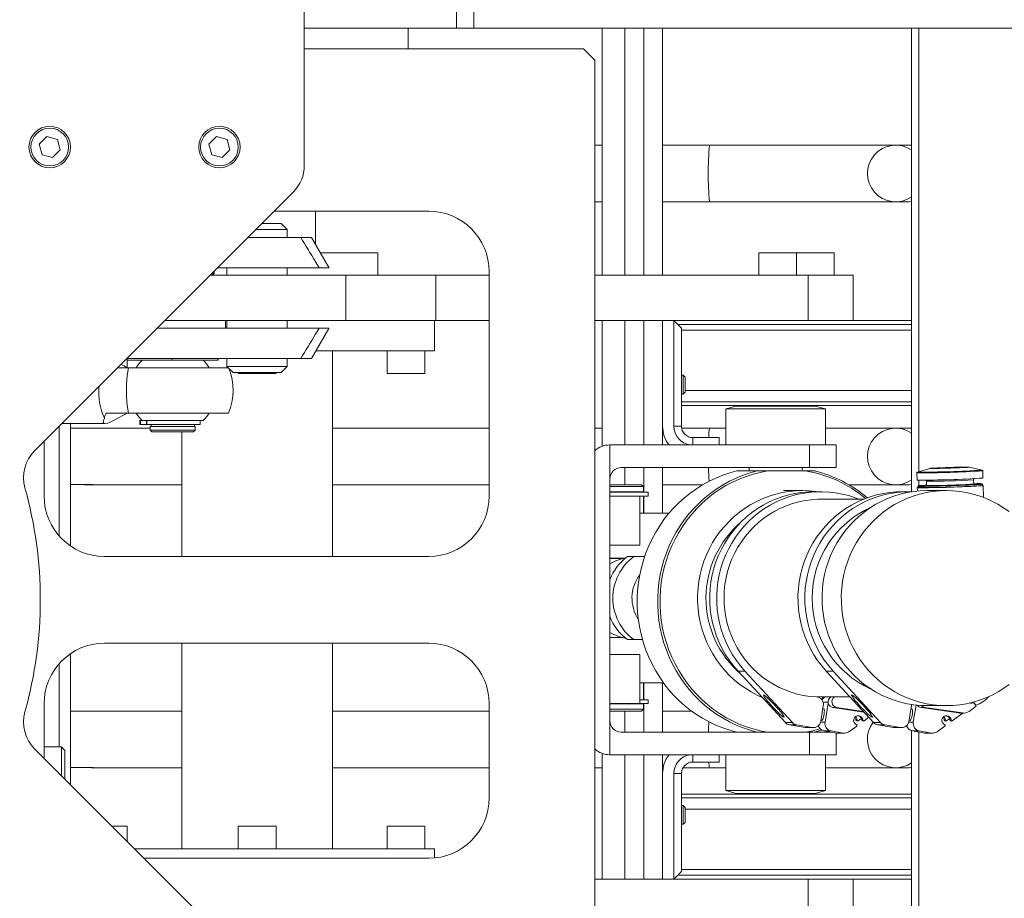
# Model space of a CAD drawing. Header units: millimetres. Extents: x 50 to 2915, y 50 to 2050.
# Tile 16 of 48: x 890 to 1151, y 1497 to 1730. Entities that reach past the tile are written whole.
import ezdxf

# ---------------------------------------------------------------- set-up
doc = ezdxf.new("R2010")
doc.units = ezdxf.units.MM
doc.header["$LTSCALE"] = 10
doc.layers.add('DIM', color=7, linetype='Continuous')
doc.styles.add('SLDTEXTSTYLE1', font='TXT', dxfattribs={"width": 0.605})
doc.dimstyles.new('SLDDIMSTYLE0', dxfattribs={"dimtxt": 25, "dimasz": 25, "dimexe": 0, "dimexo": 0.0625, "dimgap": 6.25, "dimtad": 1, "dimrnd": 1e-09, "dimzin": 12, "dimdsep": 46, "dimtxsty": 'SLDTEXTSTYLE1', "dimsah": 1, "dimcen": 0.09, "dimadec": 0, "dimazin": 3, "dimtfac": 1, "dimtofl": 0, "dimtmove": 0, "dimatfit": 3, "dimfxl": 1, "dimfrac": 2, "dimtolj": 1, "dimtzin": 12, "dimarcsym": 0})

# ---------------------------------------------------------------- blocks, each defined once
blk = doc.blocks.new('_D_1')
at = {"layer": 'DIM'}
for p, q in [((349.69, 1658.92), (349.69, 1977.23)), ((1221.69, 1657.42), (1221.69, 1977.23)), ((1221.69, 1967.23), (349.69, 1967.23))]:
    blk.add_line(p, q, dxfattribs=at)
for points in [[(349.69, 1967.23), (374.69, 1963.38), (374.69, 1971.07)], [(1221.69, 1967.23), (1196.69, 1971.07), (1196.69, 1963.38)]]:
    blk.add_solid(points, dxfattribs=at)
at = {"layer": 'DIM', "insert": (761.3, 1999.45), "char_height": 25, "attachment_point": 1, "style": 'SLDTEXTSTYLE1'}
blk.add_mtext('872', dxfattribs=at)

msp = doc.modelspace()

# ---------------------------------------------------------------- linework, layer by layer
at = {"color": 7, "linetype": 'Continuous', "lineweight": 15}
for p, q in [((1006.018, 1727.421), (1006.018, 1743.421)), ((1010.67, 1727.421), (1010.67, 1743.421)), ((965.695, 1691.063), (965.695, 1731.921)), ((1006.018, 1727.421), (965.695, 1727.421)), ((993.195, 1721.921), (993.195, 1727.421)), ((1010.67, 1727.421), (1006.018, 1727.421)), ((1155.368, 1727.421), (1010.67, 1727.421)), ((1044.695, 1661.921), (1044.695, 1727.421)), ((1050.695, 1661.921), (1050.695, 1727.421)), ((1060.695, 1661.921), (1060.695, 1727.421)), ((1126.7, 1604.562), (1126.7, 1727.421)), ((1128.619, 1727.421), (1128.619, 1609.884)), ((965.695, 1721.921), (1039.695, 1721.921)), ((1039.695, 1721.921), (1042.695, 1718.921)), ((1042.695, 1718.921), (1042.695, 1432.921)), ((895.406, 1696.668), (897.448, 1698.709)), ((897.448, 1698.709), (900.236, 1697.962)), ((900.236, 1697.962), (900.983, 1695.173)), ((940.406, 1696.668), (942.448, 1698.709)), ((942.448, 1698.709), (945.236, 1697.962)), ((945.236, 1697.962), (945.983, 1695.173)), ((896.154, 1693.879), (895.406, 1696.668)), ((900.983, 1695.173), (898.942, 1693.132)), ((941.154, 1693.879), (940.406, 1696.668)), ((945.983, 1695.173), (943.942, 1693.132)), ((1044.695, 1696.421), (1042.695, 1696.421)), ((1073.168, 1696.421), (1060.695, 1696.421)), ((1122.5, 1696.421), (1073.168, 1696.421)), ((1125.946, 1696.421), (1122.5, 1696.421)), ((1125.99, 1696.421), (1125.946, 1696.421)), ((898.942, 1693.132), (896.154, 1693.879)), ((943.942, 1693.132), (941.154, 1693.879)), ((894.167, 1615.392), (962.766, 1683.992)), ((1042.695, 1681.421), (1044.695, 1681.421)), ((1060.695, 1681.421), (1073.168, 1681.421)), ((1073.168, 1681.421), (1122.5, 1681.421)), ((1122.5, 1681.421), (1125.946, 1681.421)), ((1125.946, 1681.421), (1125.99, 1681.421)), ((998.695, 1678.921), (957.695, 1678.921)), ((968.695, 1670.056), (968.695, 1678.921)), ((961.195, 1674.071), (952.845, 1674.071)), ((959.595, 1675.671), (954.445, 1675.671)), ((961.195, 1674.071), (959.595, 1675.671)), ((961.195, 1671.921), (961.195, 1674.071)), ((964.774, 1671.921), (950.695, 1671.921)), ((967.618, 1671.921), (964.774, 1671.921)), ((972.195, 1663.994), (967.618, 1671.921)), ((985.195, 1667.921), (969.928, 1667.921)), ((985.195, 1661.921), (985.195, 1667.921)), ((1086.195, 1667.921), (1086.195, 1661.921)), ((1086.452, 1667.921), (1086.195, 1667.921)), ((1096.195, 1667.921), (1086.452, 1667.921)), ((1096.195, 1667.921), (1096.195, 1661.921)), ((1096.195, 1661.921), (1096.195, 1667.921)), ((1096.452, 1667.921), (1096.195, 1667.921)), ((1106.195, 1667.921), (1096.452, 1667.921)), ((1106.195, 1661.921), (1106.195, 1667.921)), ((969.665, 1663.921), (942.695, 1663.921)), ((945.195, 1663.921), (945.195, 1661.921)), ((961.195, 1661.921), (961.195, 1663.921)), ((969.665, 1663.921), (972.195, 1663.921)), ((940.695, 1661.921), (976.677, 1661.921)), ((941.797, 1662.421), (941.195, 1662.421)), ((941.297, 1661.921), (941.797, 1662.421)), ((941.797, 1662.421), (941.797, 1663.023)), ((976.677, 1649.921), (976.677, 1661.921)), ((976.677, 1661.921), (1000.549, 1661.921)), ((1000.549, 1649.921), (1000.549, 1661.921)), ((1000.549, 1661.921), (1014.695, 1661.921)), ((1014.695, 1603.421), (1014.695, 1662.921)), ((1042.695, 1661.921), (1099.338, 1661.921)), ((1099.338, 1661.921), (1099.338, 1649.921)), ((1099.338, 1661.921), (1111.195, 1661.921)), ((1111.195, 1649.921), (1111.195, 1661.921)), ((926.695, 1647.921), (969.665, 1647.921)), ((928.695, 1649.921), (976.677, 1649.921)), ((944.797, 1647.921), (944.797, 1649.921)), ((945.195, 1649.921), (945.195, 1647.921)), ((961.195, 1647.921), (961.195, 1649.921)), ((967.618, 1639.921), (972.195, 1647.847)), ((972.195, 1647.921), (969.665, 1647.921)), ((972.195, 1647.847), (972.195, 1647.921)), ((1000.549, 1649.921), (976.677, 1649.921)), ((1000.195, 1641.921), (1000.195, 1649.921)), ((1014.695, 1649.921), (1000.549, 1649.921)), ((1099.338, 1649.921), (1042.695, 1649.921)), ((1044.695, 1616.627), (1044.695, 1649.921)), ((1050.695, 1616.971), (1050.695, 1649.921)), ((1060.695, 1649.921), (1060.695, 1621.921)), ((1063.695, 1621.921), (1063.695, 1649.921)), ((1063.695, 1649.921), (1065.695, 1647.921)), ((1065.695, 1647.921), (1065.695, 1621.921)), ((1065.695, 1647.421), (1126.7, 1647.421)), ((1099.338, 1649.921), (1111.195, 1649.921)), ((1111.195, 1649.921), (1126.7, 1649.921)), ((918.695, 1637.452), (918.695, 1639.921)), ((918.695, 1639.921), (964.774, 1639.921)), ((918.748, 1639.921), (918.748, 1639.421)), ((930.7, 1639.421), (930.7, 1639.921)), ((942.748, 1639.921), (942.748, 1639.421)), ((942.845, 1639.921), (942.845, 1639.421)), ((945.195, 1639.921), (945.195, 1637.771)), ((961.195, 1637.771), (961.195, 1639.921)), ((964.774, 1639.921), (967.618, 1639.921)), ((1000.195, 1641.921), (968.773, 1641.921)), ((973.195, 1587.421), (973.195, 1641.921)), ((987.695, 1641.921), (987.695, 1635.921)), ((997.695, 1635.921), (997.695, 1641.921)), ((919.046, 1637.421), (916.195, 1637.421)), ((930.7, 1639.421), (918.748, 1639.421)), ((945.545, 1637.421), (919.046, 1637.421)), ((942.748, 1639.421), (930.7, 1639.421)), ((942.845, 1639.421), (942.748, 1639.421)), ((945.195, 1637.771), (946.795, 1636.171)), ((961.195, 1637.771), (945.195, 1637.771)), ((959.595, 1636.171), (961.195, 1637.771)), ((959.595, 1636.171), (946.795, 1636.171)), ((948.195, 1636.171), (948.195, 1635.921)), ((948.195, 1635.921), (958.195, 1635.921)), ((958.195, 1635.921), (958.195, 1636.171)), ((987.695, 1635.921), (997.695, 1635.921)), ((1066.195, 1635.421), (1065.695, 1635.421)), ((1066.695, 1634.921), (1066.195, 1635.421)), ((1066.195, 1630.421), (1066.195, 1635.421)), ((1066.695, 1630.921), (1066.695, 1634.921)), ((1065.695, 1630.421), (1066.195, 1630.421)), ((1066.195, 1630.421), (1066.695, 1630.921)), ((1126.7, 1627.421), (1065.695, 1627.421)), ((1080.195, 1627.221), (1077.495, 1626.497)), ((1101.195, 1627.221), (1080.195, 1627.221)), ((1103.895, 1626.497), (1101.195, 1627.221)), ((919.046, 1625.421), (945.629, 1625.421)), ((1077.495, 1626.497), (1077.495, 1616.971)), ((1103.895, 1626.497), (1077.495, 1626.497)), ((1103.895, 1616.971), (1103.895, 1626.497)), ((900.695, 1592.838), (900.695, 1621.921)), ((901.445, 1622.671), (912.911, 1622.671)), ((903.695, 1622.671), (903.695, 1590.192)), ((909.667, 1621.399), (903.695, 1621.389)), ((924.797, 1621.421), (918.638, 1621.421)), ((922.119, 1623.421), (922.119, 1622.421)), ((922.258, 1623.421), (922.119, 1623.421)), ((922.119, 1622.421), (922.258, 1622.421)), ((922.258, 1622.421), (922.258, 1623.421)), ((922.258, 1623.421), (922.675, 1623.421)), ((922.258, 1622.421), (923.839, 1622.421)), ((922.675, 1623.421), (938.332, 1623.421)), ((923.839, 1623.421), (923.839, 1622.421)), ((923.839, 1622.421), (923.978, 1622.421)), ((923.978, 1623.421), (923.978, 1622.421)), ((923.978, 1622.421), (938.048, 1622.421)), ((924.797, 1621.821), (924.797, 1620.921)), ((936.797, 1621.821), (924.797, 1621.821)), ((925.047, 1622.421), (925.047, 1621.821)), ((936.547, 1621.821), (936.547, 1622.421)), ((936.797, 1620.921), (936.797, 1621.821)), ((938.048, 1622.421), (938.048, 1623.421)), ((938.332, 1623.421), (938.918, 1623.421)), ((1014.695, 1621.421), (973.195, 1621.421)), ((1044.695, 1621.421), (1042.695, 1621.421)), ((1060.695, 1616.971), (1060.695, 1621.921)), ((1060.71, 1621.421), (1060.695, 1621.421)), ((1065.695, 1621.921), (1063.695, 1621.921)), ((1073.168, 1621.421), (1065.737, 1621.421)), ((1077.495, 1621.421), (1073.168, 1621.421)), ((1122.5, 1621.421), (1103.895, 1621.421)), ((1125.946, 1621.421), (1122.5, 1621.421)), ((1125.99, 1621.421), (1125.946, 1621.421)), ((924.797, 1620.921), (925.297, 1620.421)), ((924.797, 1620.921), (936.797, 1620.921)), ((925.297, 1620.421), (936.297, 1620.421)), ((933.195, 1620.421), (933.195, 1587.421)), ((936.297, 1620.421), (936.797, 1620.921)), ((1075.695, 1618.921), (1068.695, 1618.921)), ((1075.695, 1618.921), (1075.695, 1616.971)), ((896.695, 1617.921), (896.695, 1603.421)), ((1046.695, 1607.971), (1046.695, 1616.971)), ((1046.695, 1616.971), (1099.646, 1616.971)), ((1099.646, 1616.971), (1099.646, 1610.971)), ((1099.646, 1616.971), (1106.695, 1616.971)), ((1106.695, 1610.971), (1106.695, 1616.971)), ((1099.646, 1610.971), (1049.695, 1610.971)), ((1050.695, 1606.421), (1050.695, 1610.971)), ((1060.695, 1598.921), (1060.695, 1610.971)), ((1083.695, 1610.971), (1083.695, 1610.071)), ((1097.695, 1610.071), (1097.695, 1610.971)), ((1106.695, 1610.971), (1099.646, 1610.971)), ((1145.425, 1610.313), (1142.102, 1611.091)), ((1080.368, 1610.071), (1085.798, 1610.071)), ((1088.496, 1610.071), (1098.609, 1610.071)), ((1098.609, 1610.071), (1101.021, 1610.071)), ((1128.101, 1609.569), (1128.161, 1607.648)), ((1128.245, 1609.769), (1128.256, 1609.774)), ((1131.523, 1610.759), (1128.256, 1609.774)), ((1145.653, 1608.197), (1145.592, 1610.118)), ((903.695, 1606.455), (909.669, 1606.442)), ((918.638, 1606.421), (933.195, 1606.421)), ((973.195, 1606.421), (1014.695, 1606.421)), ((1046.695, 1607.971), (1046.695, 1543.871)), ((1055.129, 1606.421), (1046.695, 1606.421)), ((1055.629, 1605.921), (1046.695, 1605.921)), ((1055.629, 1605.921), (1055.129, 1606.421)), ((1055.629, 1604.521), (1055.629, 1605.921)), ((1060.695, 1606.421), (1071.317, 1606.421)), ((1110.073, 1606.421), (1122.5, 1606.421)), ((1122.5, 1606.421), (1125.946, 1606.421)), ((1125.946, 1606.421), (1125.99, 1606.421)), ((1128.224, 1605.649), (1128.252, 1604.746)), ((1128.55, 1606.161), (1128.413, 1606.016)), ((1128.413, 1606.014), (1128.424, 1605.655)), ((1128.619, 1607.621), (1128.619, 1606.178)), ((1130.672, 1607.352), (1130.707, 1606.227)), ((1143.201, 1606.619), (1143.166, 1607.744)), ((1145.503, 1606.552), (1145.357, 1606.689)), ((1145.515, 1606.192), (1145.504, 1606.55)), ((1145.814, 1603.038), (1145.715, 1606.198)), ((1055.629, 1604.521), (1046.695, 1604.521)), ((1056.879, 1604.421), (1046.695, 1604.421)), ((1054.695, 1603.421), (1046.695, 1603.421)), ((1054.529, 1604.421), (1054.529, 1604.521)), ((1056.879, 1603.421), (1054.695, 1603.421)), ((1054.695, 1590.421), (1054.695, 1603.421)), ((1055.629, 1598.921), (1055.629, 1603.421)), ((1056.879, 1603.421), (1056.879, 1604.421)), ((1097.859, 1604.871), (1092.749, 1604.871)), ((1102.635, 1604.571), (1100.793, 1604.571)), ((1126.03, 1604.571), (1124.187, 1604.571)), ((1135.974, 1604.871), (1130.857, 1604.871)), ((1113.978, 1602.571), (1102.635, 1602.571)), ((1054.695, 1598.921), (1062.072, 1598.921)), ((1062.072, 1598.921), (1062.439, 1598.921)), ((1046.695, 1590.421), (1054.695, 1590.421)), ((912.695, 1587.421), (998.695, 1587.421)), ((1053.069, 1587.371), (1051.379, 1587.371)), ((1055.929, 1587.371), (1053.069, 1587.371)), ((1046.695, 1586.921), (1050.412, 1586.921)), ((1050.215, 1586.871), (1046.695, 1586.871)), ((998.695, 1564.421), (912.695, 1564.421)), ((933.195, 1564.421), (933.195, 1509.921)), ((973.195, 1509.921), (973.195, 1564.421)), ((1050.028, 1565.921), (1046.695, 1565.921)), ((1051.379, 1565.371), (1053.069, 1565.371)), ((1053.069, 1565.371), (1055.366, 1565.371)), ((903.695, 1561.649), (903.695, 1526.921)), ((1054.695, 1561.421), (1046.695, 1561.421)), ((1054.695, 1548.421), (1054.695, 1561.421)), ((900.695, 1536.921), (900.695, 1559.004)), ((1080.695, 1557.04), (1082.538, 1557.04)), ((1080.695, 1557.04), (1093.267, 1543.398)), ((1082.538, 1557.04), (1095.109, 1543.398)), ((1104.09, 1557.04), (1105.932, 1557.04)), ((1104.09, 1557.04), (1116.662, 1543.398)), ((1105.932, 1557.04), (1118.504, 1543.398)), ((1054.695, 1553.921), (1060.946, 1553.921)), ((1055.629, 1549.421), (1055.629, 1553.921)), ((1060.695, 1540.871), (1060.695, 1553.921)), ((896.695, 1548.421), (896.695, 1533.921)), ((1014.695, 1523.421), (1014.695, 1548.421)), ((1046.695, 1548.421), (1054.695, 1548.421)), ((1046.695, 1548.321), (1055.629, 1548.321)), ((1054.529, 1548.321), (1054.529, 1548.421)), ((1056.879, 1549.421), (1054.695, 1549.421)), ((1056.879, 1548.421), (1054.695, 1548.421)), ((1055.629, 1546.921), (1055.629, 1548.321)), ((1056.879, 1548.421), (1056.879, 1549.421)), ((1101.716, 1550.171), (1110.421, 1550.171)), ((1104.617, 1548.524), (1103.774, 1543.501)), ((1142.403, 1548.573), (1142.365, 1548.628)), ((1142.936, 1548.713), (1142.676, 1548.525)), ((1143.049, 1548.75), (1142.849, 1548.75)), ((1143.719, 1548.014), (1143.154, 1548.831)), ((1143.859, 1547.726), (1143.208, 1548.665)), ((909.667, 1546.399), (903.695, 1546.389)), ((933.195, 1546.421), (918.638, 1546.421)), ((1014.695, 1546.421), (973.195, 1546.421)), ((1046.695, 1546.921), (1055.629, 1546.921)), ((1046.695, 1546.421), (1055.129, 1546.421)), ((1050.695, 1540.871), (1050.695, 1546.421)), ((1055.129, 1546.421), (1055.629, 1546.921)), ((1068.426, 1546.421), (1060.695, 1546.421)), ((1102.616, 1543.704), (1103.314, 1547.862)), ((1103.52, 1546.937), (1103.169, 1546.998)), ((1105.831, 1547.405), (1106.854, 1547.405)), ((1105.831, 1547.405), (1114.094, 1546.185)), ((1106.854, 1547.405), (1113.932, 1546.36)), ((1126.011, 1543.704), (1126.709, 1547.862)), ((1126.915, 1546.937), (1126.564, 1546.998)), ((1126.709, 1547.862), (1126.737, 1548.183)), ((1127.928, 1548.028), (1127.169, 1543.501)), ((1129.225, 1547.405), (1130.249, 1547.405)), ((1129.225, 1547.405), (1139.191, 1545.934)), ((1130.249, 1547.405), (1140.214, 1545.934)), ((1130.857, 1547.871), (1135.974, 1547.871)), ((1137.521, 1543.886), (1140.319, 1545.908)), ((1139.191, 1545.934), (1140.214, 1545.934)), ((1139.541, 1545.908), (1140.564, 1545.908)), ((1141.977, 1546.367), (1143.859, 1547.726)), ((1143.719, 1548.014), (1143.659, 1548.014)), ((1046.695, 1534.871), (1046.695, 1543.871)), ((1093.267, 1543.398), (1095.109, 1543.398)), ((1102.673, 1544.039), (1103.003, 1543.982)), ((1111.975, 1544.04), (1112.264, 1544.04)), ((1112.17, 1543.849), (1112.457, 1543.849)), ((1113.528, 1544.04), (1113.817, 1544.04)), ((1113.726, 1543.849), (1114.013, 1543.849)), ((1114.126, 1543.886), (1115.378, 1544.791)), ((1116.662, 1543.398), (1118.504, 1543.398)), ((1126.067, 1544.039), (1126.397, 1543.982)), ((1135.37, 1544.04), (1135.659, 1544.04)), ((1135.565, 1543.849), (1135.852, 1543.849)), ((1136.923, 1544.04), (1137.212, 1544.04)), ((1137.12, 1543.849), (1137.407, 1543.849)), ((1049.695, 1540.871), (1099.646, 1540.871)), ((1094.361, 1542.798), (1096.204, 1542.798)), ((1094.361, 1542.798), (1098.514, 1542.071)), ((1096.204, 1542.798), (1100.356, 1542.071)), ((1098.514, 1542.071), (1100.356, 1542.071)), ((1098.514, 1542.071), (1098.845, 1542.042)), ((1098.845, 1542.042), (1100.687, 1542.042)), ((1099.646, 1540.871), (1099.646, 1534.871)), ((1099.646, 1540.871), (1105.368, 1540.871)), ((1103.531, 1541.192), (1105.373, 1541.192)), ((1103.531, 1541.192), (1106.777, 1540.624)), ((1105.373, 1541.192), (1108.619, 1540.624)), ((1106.695, 1534.871), (1106.695, 1540.638)), ((1106.777, 1540.624), (1108.619, 1540.624)), ((1107.108, 1540.595), (1108.95, 1540.595)), ((1110.08, 1540.962), (1112.177, 1542.478)), ((1117.756, 1542.798), (1119.599, 1542.798)), ((1117.756, 1542.798), (1121.909, 1542.071)), ((1119.599, 1542.798), (1123.751, 1542.071)), ((1121.909, 1542.071), (1123.751, 1542.071)), ((1121.909, 1542.071), (1122.239, 1542.042)), ((1122.239, 1542.042), (1124.082, 1542.042)), ((1126.7, 1424.421), (1126.7, 1541.246)), ((1126.925, 1541.192), (1128.768, 1541.192)), ((1126.925, 1541.192), (1130.172, 1540.624)), ((1128.619, 1540.896), (1128.619, 1424.421)), ((1128.768, 1541.192), (1132.014, 1540.624)), ((1130.172, 1540.624), (1132.014, 1540.624)), ((1130.502, 1540.595), (1132.345, 1540.595)), ((1133.475, 1540.962), (1135.572, 1542.478)), ((962.766, 1467.849), (894.167, 1536.449)), ((901.275, 1536.921), (896.695, 1536.921)), ((902.195, 1536.001), (901.275, 1536.921)), ((901.275, 1529.341), (901.275, 1536.921)), ((902.195, 1528.421), (902.195, 1536.001)), ((1044.695, 1501.921), (1044.695, 1535.214)), ((1099.646, 1534.871), (1046.695, 1534.871)), ((1050.695, 1501.921), (1050.695, 1534.871)), ((1060.695, 1529.921), (1060.695, 1534.871)), ((1068.695, 1532.921), (1075.695, 1532.921)), ((1075.695, 1534.871), (1075.695, 1532.921)), ((1077.495, 1534.871), (1077.495, 1525.344)), ((1106.695, 1534.871), (1099.646, 1534.871)), ((1103.895, 1525.344), (1103.895, 1534.871)), ((903.695, 1531.455), (909.669, 1531.442)), ((918.638, 1531.421), (933.195, 1531.421)), ((973.195, 1531.421), (1014.695, 1531.421)), ((1042.695, 1531.421), (1044.695, 1531.421)), ((1060.695, 1531.421), (1060.837, 1531.421)), ((1060.695, 1529.921), (1060.695, 1501.921)), ((1063.695, 1501.921), (1063.695, 1529.921)), ((1063.695, 1529.921), (1065.695, 1529.921)), ((1065.695, 1529.921), (1065.695, 1503.921)), ((1066.097, 1531.421), (1073.168, 1531.421)), ((1073.168, 1531.421), (1077.495, 1531.421)), ((1103.895, 1531.421), (1122.5, 1531.421)), ((1122.5, 1531.421), (1125.946, 1531.421)), ((1125.946, 1531.421), (1125.99, 1531.421)), ((1077.495, 1525.344), (1080.195, 1524.621)), ((1103.895, 1525.344), (1077.495, 1525.344)), ((1101.195, 1524.621), (1103.895, 1525.344)), ((1065.695, 1524.421), (1126.7, 1524.421)), ((1101.195, 1524.621), (1080.195, 1524.621)), ((1066.195, 1521.421), (1065.695, 1521.421)), ((1066.695, 1520.921), (1066.195, 1521.421)), ((1066.195, 1516.421), (1066.195, 1521.421)), ((1066.695, 1516.921), (1066.695, 1520.921)), ((1066.195, 1516.421), (1066.695, 1516.921)), ((918.695, 1515.921), (914.695, 1515.921)), ((918.695, 1511.921), (918.695, 1515.921)), ((948.195, 1515.921), (948.195, 1509.921)), ((948.452, 1515.921), (948.195, 1515.921)), ((958.195, 1515.921), (948.452, 1515.921)), ((958.195, 1509.921), (958.195, 1515.921)), ((987.695, 1515.921), (987.695, 1509.921)), ((987.952, 1515.921), (987.695, 1515.921)), ((997.695, 1515.921), (987.952, 1515.921)), ((997.695, 1509.921), (997.695, 1515.921)), ((1065.695, 1516.421), (1066.195, 1516.421)), ((920.695, 1509.921), (1000.195, 1509.921)), ((1000.195, 1507.491), (1000.195, 1509.921)), ((923.195, 1507.421), (998.695, 1507.421)), ((1063.695, 1501.921), (1065.695, 1503.921)), ((1126.7, 1504.421), (1065.695, 1504.421)), ((1099.338, 1501.921), (1042.695, 1501.921)), ((1099.338, 1501.921), (1099.338, 1489.921)), ((1111.195, 1501.921), (1099.338, 1501.921)), ((1126.7, 1501.921), (1111.195, 1501.921)), ((1111.195, 1489.921), (1111.195, 1501.921))]:
    msp.add_line(p, q, dxfattribs=at)
at = {"color": 8, "linetype": 'Continuous', "lineweight": 15}
for p, q in [((1055.695, 1727.421), (1055.695, 1661.921)), ((1055.695, 1649.921), (1055.695, 1616.971)), ((1126.7, 1648.921), (1064.695, 1648.921)), ((1126.7, 1631.421), (1066.695, 1631.421)), ((1065.695, 1628.421), (1126.7, 1628.421)), ((1068.695, 1618.921), (1068.695, 1616.971)), ((1055.695, 1610.971), (1055.695, 1604.421)), ((1145.436, 1610.309), (1145.436, 1610.303)), ((1055.695, 1603.421), (1055.695, 1598.921)), ((1062.072, 1598.921), (1062.072, 1598.477)), ((1055.695, 1553.921), (1055.695, 1549.421)), ((1055.695, 1548.421), (1055.695, 1540.871)), ((1103.252, 1548.8), (1104.575, 1548.8)), ((1142.45, 1548.525), (1142.676, 1548.525)), ((1142.706, 1548.713), (1142.936, 1548.713)), ((1102.572, 1543.501), (1103.774, 1543.501)), ((1125.967, 1543.501), (1127.169, 1543.501)), ((1055.695, 1534.871), (1055.695, 1501.921)), ((1068.695, 1534.871), (1068.695, 1532.921)), ((1126.7, 1523.421), (1065.695, 1523.421)), ((1066.695, 1520.421), (1126.7, 1520.421)), ((1064.695, 1502.921), (1126.7, 1502.921))]:
    msp.add_line(p, q, dxfattribs=at)
at = {"color": 8, "linetype": 'Continuous', "lineweight": 15, "flags": 128}
for points in [[(1126.7, 1696.383), (1126.117, 1696.419), (1125.946, 1696.421)], [(1125.946, 1681.421), (1126.117, 1681.422), (1126.7, 1681.459)], [(1126.7, 1621.383), (1126.117, 1621.419), (1125.946, 1621.421)], [(1128.251, 1609.761), (1128.247, 1609.763), (1128.245, 1609.769)], [(1125.946, 1606.421), (1126.117, 1606.422), (1126.7, 1606.459)], [(1125.946, 1531.421), (1126.117, 1531.422), (1126.7, 1531.459)]]:
    msp.add_lwpolyline(points, dxfattribs=at)
at = {"color": 7, "linetype": 'Continuous', "lineweight": 15, "flags": 128}
for points in [[(1126.7, 1696.387), (1126.615, 1696.394), (1125.99, 1696.421)], [(1125.99, 1681.421), (1126.616, 1681.447), (1126.7, 1681.454)], [(1126.7, 1621.387), (1126.615, 1621.394), (1125.99, 1621.421)], [(1135.727, 1610.963), (1136.511, 1610.989), (1137.303, 1611.014), (1138.084, 1611.036), (1138.836, 1611.056), (1139.543, 1611.073), (1140.189, 1611.087), (1140.76, 1611.097), (1141.242, 1611.102), (1141.626, 1611.104), (1141.902, 1611.102), (1142.064, 1611.096), (1142.109, 1611.085), (1142.036, 1611.071), (1141.846, 1611.054), (1141.544, 1611.034), (1141.136, 1611.011), (1140.631, 1610.986), (1140.041, 1610.96), (1139.379, 1610.933), (1138.66, 1610.905), (1137.899, 1610.878), (1137.114, 1610.852), (1136.323, 1610.827), (1135.542, 1610.805), (1134.79, 1610.785), (1134.083, 1610.768), (1133.436, 1610.754), (1132.866, 1610.745), (1132.383, 1610.739), (1132, 1610.737), (1131.724, 1610.739), (1131.561, 1610.746), (1131.516, 1610.756), (1131.59, 1610.77), (1131.779, 1610.787), (1132.082, 1610.807), (1132.49, 1610.83), (1132.995, 1610.855), (1133.584, 1610.881), (1134.247, 1610.909), (1134.966, 1610.936), (1135.727, 1610.963)], [(1080.368, 1540.871), (1078.484, 1541.382), (1076.631, 1542.004), (1074.815, 1542.737), (1073.042, 1543.576), (1071.317, 1544.52), (1069.648, 1545.566), (1068.038, 1546.709), (1066.494, 1547.947), (1065.021, 1549.274), (1063.622, 1550.688), (1062.303, 1552.183), (1061.069, 1553.754), (1059.922, 1555.396), (1058.867, 1557.104), (1057.908, 1558.872), (1057.047, 1560.694), (1056.288, 1562.565), (1055.632, 1564.478), (1055.083, 1566.427), (1054.641, 1568.406), (1054.308, 1570.408), (1054.086, 1572.426), (1053.974, 1574.455), (1053.974, 1576.486), (1054.086, 1578.515), (1054.308, 1580.533), (1054.641, 1582.535), (1055.083, 1584.514), (1055.632, 1586.463), (1056.288, 1588.376), (1057.047, 1590.247), (1057.908, 1592.069), (1058.867, 1593.837), (1059.922, 1595.545), (1061.069, 1597.187), (1062.303, 1598.758), (1063.622, 1600.253), (1065.021, 1601.667), (1066.494, 1602.994), (1068.038, 1604.232), (1069.648, 1605.375), (1071.317, 1606.421), (1073.042, 1607.365), (1074.815, 1608.204), (1076.631, 1608.937), (1078.484, 1609.559), (1080.368, 1610.071)], [(1085.798, 1540.871), (1083.913, 1541.382), (1082.06, 1542.004), (1080.244, 1542.737), (1078.471, 1543.576), (1076.747, 1544.52), (1075.077, 1545.566), (1073.468, 1546.709), (1071.924, 1547.947), (1070.45, 1549.274), (1069.051, 1550.688), (1067.733, 1552.183), (1066.498, 1553.754), (1065.352, 1555.396), (1064.297, 1557.104), (1063.338, 1558.872), (1062.477, 1560.694), (1061.717, 1562.565), (1061.062, 1564.478), (1060.512, 1566.427), (1060.07, 1568.406), (1059.738, 1570.408), (1059.515, 1572.426), (1059.404, 1574.455), (1059.404, 1576.486), (1059.515, 1578.515), (1059.738, 1580.533), (1060.07, 1582.535), (1060.512, 1584.514), (1061.062, 1586.463), (1061.717, 1588.376), (1062.477, 1590.247), (1063.338, 1592.069), (1064.297, 1593.837), (1065.352, 1595.545), (1066.498, 1597.187), (1067.733, 1598.758), (1069.051, 1600.253), (1070.45, 1601.667), (1071.924, 1602.994), (1073.468, 1604.232), (1075.077, 1605.375), (1076.747, 1606.421), (1078.471, 1607.365), (1080.244, 1608.204), (1082.06, 1608.937), (1083.913, 1609.559), (1085.798, 1610.071)], [(1088.496, 1540.871), (1086.585, 1541.234), (1084.697, 1541.713), (1082.838, 1542.304), (1081.016, 1543.007), (1079.235, 1543.819), (1077.503, 1544.738), (1075.825, 1545.759), (1074.206, 1546.88), (1072.652, 1548.097), (1071.168, 1549.406), (1069.759, 1550.802), (1068.43, 1552.281), (1067.185, 1553.838), (1066.029, 1555.468), (1064.965, 1557.164), (1063.998, 1558.922), (1063.129, 1560.736), (1062.362, 1562.599), (1061.7, 1564.505), (1061.145, 1566.448), (1060.699, 1568.422), (1060.363, 1570.419), (1060.138, 1572.433), (1060.026, 1574.457), (1060.026, 1576.484), (1060.138, 1578.508), (1060.363, 1580.522), (1060.699, 1582.519), (1061.145, 1584.493), (1061.7, 1586.436), (1062.362, 1588.342), (1063.129, 1590.205), (1063.998, 1592.019), (1064.965, 1593.777), (1066.029, 1595.473), (1067.185, 1597.103), (1068.43, 1598.66), (1069.759, 1600.139), (1071.168, 1601.535), (1072.652, 1602.844), (1074.206, 1604.061), (1075.825, 1605.182), (1077.503, 1606.203), (1079.235, 1607.122), (1081.016, 1607.934), (1082.838, 1608.637), (1084.697, 1609.228), (1086.585, 1609.707), (1088.496, 1610.071)], [(1145.425, 1610.313), (1145.434, 1610.31), (1145.436, 1610.309)], [(1125.99, 1606.421), (1126.616, 1606.447), (1126.7, 1606.454)], [(1145.515, 1606.219), (1145.619, 1606.214), (1145.711, 1606.202), (1145.684, 1606.186), (1145.54, 1606.167), (1145.279, 1606.144), (1144.907, 1606.118), (1144.426, 1606.09), (1143.846, 1606.059), (1143.172, 1606.027), (1142.414, 1605.993), (1141.582, 1605.959), (1140.689, 1605.923), (1139.745, 1605.888), (1138.763, 1605.853), (1137.757, 1605.82), (1136.741, 1605.787), (1135.727, 1605.757), (1134.731, 1605.728), (1133.764, 1605.703), (1132.841, 1605.68), (1131.974, 1605.661), (1131.174, 1605.645), (1130.453, 1605.633), (1129.82, 1605.625), (1129.284, 1605.621), (1128.851, 1605.621), (1128.528, 1605.625), (1128.32, 1605.633), (1128.228, 1605.645), (1128.255, 1605.661), (1128.399, 1605.681), (1128.423, 1605.683)], [(1145.503, 1606.552), (1145.504, 1606.55), (1145.443, 1606.533), (1145.263, 1606.513), (1144.967, 1606.489), (1144.557, 1606.463), (1144.042, 1606.434), (1143.427, 1606.402), (1142.721, 1606.369), (1141.934, 1606.335), (1141.077, 1606.301), (1140.163, 1606.265), (1139.203, 1606.231), (1138.212, 1606.196), (1137.204, 1606.163), (1136.191, 1606.132), (1135.19, 1606.103), (1134.214, 1606.076), (1133.276, 1606.053), (1132.39, 1606.032), (1131.567, 1606.015), (1130.821, 1606.002), (1130.161, 1605.992), (1129.596, 1605.987), (1129.134, 1605.986), (1128.783, 1605.989), (1128.546, 1605.996), (1128.427, 1606.007), (1128.413, 1606.016)], [(1143.198, 1606.702), (1143.326, 1606.704), (1143.929, 1606.711), (1144.435, 1606.715), (1144.835, 1606.714), (1145.125, 1606.709), (1145.3, 1606.7), (1145.358, 1606.687), (1145.298, 1606.67), (1145.121, 1606.65), (1144.83, 1606.627), (1144.427, 1606.601), (1143.92, 1606.572), (1143.315, 1606.542), (1142.621, 1606.509), (1141.847, 1606.476), (1141.005, 1606.442), (1140.105, 1606.407), (1139.162, 1606.373), (1138.187, 1606.339), (1137.195, 1606.307), (1136.2, 1606.276), (1135.215, 1606.247), (1134.255, 1606.221), (1133.332, 1606.198), (1132.461, 1606.177), (1131.652, 1606.161), (1130.918, 1606.148), (1130.269, 1606.138), (1129.713, 1606.133), (1129.259, 1606.132), (1128.914, 1606.135), (1128.681, 1606.142), (1128.564, 1606.153), (1128.565, 1606.168), (1128.683, 1606.186), (1128.918, 1606.208), (1129.266, 1606.232), (1129.721, 1606.26), (1130.278, 1606.289), (1130.704, 1606.31)], [(1101.896, 1604.571), (1101.32, 1604.65), (1099.542, 1604.819), (1097.757, 1604.87), (1095.972, 1604.805), (1094.195, 1604.624), (1092.433, 1604.326), (1090.693, 1603.914), (1088.982, 1603.389), (1087.308, 1602.753), (1085.677, 1602.01), (1084.096, 1601.161), (1082.572, 1600.21), (1081.11, 1599.162), (1079.717, 1598.02), (1078.398, 1596.79), (1077.159, 1595.476), (1076.005, 1594.083), (1074.94, 1592.618), (1073.969, 1591.086), (1073.097, 1589.495), (1072.325, 1587.849), (1071.659, 1586.156), (1071.099, 1584.423), (1070.65, 1582.657), (1070.312, 1580.866), (1070.087, 1579.055), (1069.976, 1577.234), (1069.979, 1575.41), (1070.096, 1573.589), (1070.327, 1571.78), (1070.671, 1569.989), (1071.126, 1568.225), (1071.691, 1566.494), (1072.364, 1564.803), (1073.14, 1563.16), (1074.019, 1561.571), (1074.994, 1560.043), (1076.064, 1558.582), (1077.223, 1557.194), (1078.466, 1555.884), (1079.789, 1554.658), (1081.186, 1553.521), (1082.651, 1552.478), (1084.179, 1551.533), (1085.763, 1550.689), (1087.122, 1550.066)], [(1100.793, 1604.571), (1099.35, 1604.532), (1097.563, 1604.377), (1095.791, 1604.104), (1094.039, 1603.713), (1092.316, 1603.208), (1090.628, 1602.589), (1088.983, 1601.859), (1087.389, 1601.022), (1085.85, 1600.081), (1084.375, 1599.04), (1082.969, 1597.904), (1081.639, 1596.676), (1080.389, 1595.363), (1079.225, 1593.97), (1078.152, 1592.502), (1077.175, 1590.967), (1076.297, 1589.369), (1075.523, 1587.717), (1074.855, 1586.017), (1074.297, 1584.277), (1073.85, 1582.503), (1073.517, 1580.703), (1073.3, 1578.885), (1073.198, 1577.056), (1073.213, 1575.224), (1073.344, 1573.398), (1073.59, 1571.583), (1073.952, 1569.789), (1074.427, 1568.023), (1075.013, 1566.292), (1075.708, 1564.603), (1076.508, 1562.964), (1077.411, 1561.382), (1078.413, 1559.863), (1079.509, 1558.414), (1080.695, 1557.04)], [(1112.845, 1602.571), (1111.775, 1602.98), (1110.065, 1603.53), (1108.323, 1603.965), (1106.558, 1604.284), (1104.776, 1604.486), (1102.985, 1604.568), (1101.192, 1604.532), (1099.406, 1604.377), (1097.633, 1604.104), (1095.881, 1603.713), (1094.158, 1603.208), (1092.47, 1602.589), (1090.826, 1601.859), (1089.231, 1601.022), (1087.693, 1600.081), (1086.218, 1599.04), (1084.812, 1597.904), (1083.481, 1596.676), (1082.231, 1595.363), (1081.067, 1593.97), (1079.994, 1592.502), (1079.017, 1590.967), (1078.139, 1589.369), (1077.365, 1587.717), (1076.697, 1586.017), (1076.139, 1584.277), (1075.692, 1582.503), (1075.36, 1580.703), (1075.142, 1578.885), (1075.04, 1577.056), (1075.055, 1575.224), (1075.186, 1573.398), (1075.433, 1571.583), (1075.794, 1569.789), (1076.269, 1568.023), (1076.855, 1566.292), (1077.55, 1564.603), (1078.351, 1562.964), (1079.254, 1561.382), (1080.255, 1559.863), (1081.352, 1558.414), (1082.538, 1557.04)], [(1124.187, 1604.571), (1122.745, 1604.532), (1120.958, 1604.377), (1119.185, 1604.104), (1117.434, 1603.713), (1115.71, 1603.208), (1114.023, 1602.589), (1112.378, 1601.859), (1110.784, 1601.022), (1109.245, 1600.081), (1107.77, 1599.04), (1106.364, 1597.904), (1105.034, 1596.676), (1103.784, 1595.363), (1102.62, 1593.97), (1101.547, 1592.502), (1100.57, 1590.967), (1099.692, 1589.369), (1098.918, 1587.717), (1098.25, 1586.017), (1097.692, 1584.277), (1097.245, 1582.503), (1096.912, 1580.703), (1096.695, 1578.885), (1096.593, 1577.056), (1096.607, 1575.224), (1096.738, 1573.398), (1096.985, 1571.583), (1097.347, 1569.789), (1097.822, 1568.023), (1098.408, 1566.292), (1099.103, 1564.603), (1099.903, 1562.964), (1100.806, 1561.382), (1101.808, 1559.863), (1102.904, 1558.414), (1104.09, 1557.04)], [(1126.7, 1604.562), (1126.38, 1604.568), (1124.587, 1604.532), (1122.801, 1604.377), (1121.028, 1604.104), (1119.276, 1603.713), (1117.553, 1603.208), (1115.865, 1602.589), (1114.221, 1601.859), (1112.626, 1601.022), (1111.088, 1600.081), (1109.612, 1599.04), (1108.207, 1597.904), (1106.876, 1596.676), (1105.626, 1595.363), (1104.462, 1593.97), (1103.389, 1592.502), (1102.412, 1590.967), (1101.534, 1589.369), (1100.76, 1587.717), (1100.092, 1586.017), (1099.534, 1584.277), (1099.087, 1582.503), (1098.755, 1580.703), (1098.537, 1578.885), (1098.435, 1577.056), (1098.45, 1575.224), (1098.581, 1573.398), (1098.828, 1571.583), (1099.189, 1569.789), (1099.664, 1568.023), (1100.25, 1566.292), (1100.945, 1564.603), (1101.745, 1562.964), (1102.649, 1561.382), (1103.65, 1559.863), (1104.747, 1558.414), (1105.932, 1557.04)], [(1130.857, 1604.871), (1130.754, 1604.87), (1128.969, 1604.805), (1127.192, 1604.624), (1125.43, 1604.326), (1123.69, 1603.914), (1121.979, 1603.389), (1120.305, 1602.753), (1118.675, 1602.01), (1117.094, 1601.161), (1115.569, 1600.21), (1114.107, 1599.162), (1112.714, 1598.02), (1111.395, 1596.79), (1110.156, 1595.476), (1109.002, 1594.083), (1107.937, 1592.618), (1106.967, 1591.086), (1106.094, 1589.495), (1105.323, 1587.849), (1104.656, 1586.156), (1104.097, 1584.423), (1103.647, 1582.657), (1103.309, 1580.866), (1103.084, 1579.055), (1102.973, 1577.234), (1102.976, 1575.41), (1103.093, 1573.589), (1103.324, 1571.78), (1103.668, 1569.989), (1104.124, 1568.225), (1104.689, 1566.494), (1105.361, 1564.803), (1106.138, 1563.16), (1107.016, 1561.571), (1107.992, 1560.043), (1109.061, 1558.582), (1110.22, 1557.194), (1111.463, 1555.884), (1112.786, 1554.658), (1114.183, 1553.521), (1115.649, 1552.478), (1117.176, 1551.533), (1118.76, 1550.689), (1120.393, 1549.951), (1122.07, 1549.321), (1123.782, 1548.802), (1125.523, 1548.396), (1127.286, 1548.105), (1129.064, 1547.929), (1130.849, 1547.871), (1130.857, 1547.871)], [(1152.559, 1599.287), (1151.089, 1600.324), (1149.558, 1601.263), (1147.971, 1602.1), (1146.335, 1602.832), (1144.656, 1603.455), (1142.942, 1603.967), (1141.199, 1604.366), (1139.435, 1604.65), (1137.657, 1604.819), (1135.871, 1604.87), (1134.087, 1604.805), (1132.309, 1604.624), (1130.547, 1604.326), (1128.807, 1603.914), (1127.097, 1603.389), (1125.423, 1602.753), (1123.792, 1602.01), (1122.211, 1601.161), (1120.687, 1600.21), (1119.225, 1599.162), (1117.831, 1598.02), (1116.513, 1596.79), (1115.274, 1595.476), (1114.119, 1594.083), (1113.055, 1592.618), (1112.084, 1591.086), (1111.211, 1589.495), (1110.44, 1587.849), (1109.773, 1586.156), (1109.214, 1584.423), (1108.765, 1582.657), (1108.427, 1580.866), (1108.202, 1579.055), (1108.09, 1577.234), (1108.093, 1575.41), (1108.211, 1573.589), (1108.442, 1571.78), (1108.786, 1569.989), (1109.241, 1568.225), (1109.806, 1566.494), (1110.478, 1564.803), (1111.255, 1563.16), (1112.133, 1561.571), (1113.109, 1560.043), (1114.179, 1558.582), (1115.337, 1557.194), (1116.581, 1555.884), (1117.904, 1554.658), (1119.301, 1553.521), (1120.766, 1552.478), (1122.294, 1551.533), (1123.878, 1550.689), (1125.511, 1549.951), (1127.187, 1549.321), (1128.899, 1548.802), (1130.641, 1548.396), (1132.404, 1548.105), (1134.181, 1547.929), (1135.966, 1547.871), (1137.752, 1547.928), (1139.529, 1548.103), (1141.293, 1548.393), (1143.034, 1548.798), (1144.747, 1549.316), (1146.423, 1549.945), (1148.057, 1550.683), (1149.641, 1551.525), (1151.169, 1552.47), (1152.635, 1553.512)], [(1102.635, 1602.571), (1101.863, 1602.559), (1100.158, 1602.448), (1098.463, 1602.222), (1096.787, 1601.88), (1095.137, 1601.426), (1093.52, 1600.86), (1091.943, 1600.185), (1090.415, 1599.405), (1088.94, 1598.522), (1087.526, 1597.541), (1086.18, 1596.466), (1084.906, 1595.301), (1083.711, 1594.053), (1082.6, 1592.726), (1081.578, 1591.326), (1080.65, 1589.86), (1079.819, 1588.334), (1079.09, 1586.755), (1078.465, 1585.13), (1077.948, 1583.466), (1077.54, 1581.77), (1077.244, 1580.051), (1077.06, 1578.315), (1076.99, 1576.57), (1077.034, 1574.825), (1077.192, 1573.086), (1077.463, 1571.362), (1077.845, 1569.66), (1078.338, 1567.988), (1078.938, 1566.353), (1079.644, 1564.763), (1080.452, 1563.224), (1081.358, 1561.744), (1082.359, 1560.329), (1083.45, 1558.985), (1084.626, 1557.718), (1085.882, 1556.534), (1087.212, 1555.438), (1088.611, 1554.435), (1090.073, 1553.529), (1091.59, 1552.725), (1093.156, 1552.026), (1094.764, 1551.435), (1096.407, 1550.955), (1098.078, 1550.587), (1099.769, 1550.335), (1101.473, 1550.197)], [(1102.41, 1550.171), (1102.229, 1550.037), (1102.204, 1550.016)], [(1103.365, 1546.964), (1103.44, 1547), (1103.519, 1546.939), (1103.571, 1546.758), (1103.591, 1546.473), (1103.579, 1546.107), (1103.534, 1545.69), (1103.461, 1545.255), (1103.366, 1544.838), (1103.256, 1544.472), (1103.14, 1544.188), (1103.027, 1544.007), (1102.927, 1543.945), (1102.848, 1544.007), (1102.847, 1544.009)], [(1126.76, 1546.964), (1126.835, 1547), (1126.914, 1546.939), (1126.966, 1546.758), (1126.986, 1546.473), (1126.974, 1546.107), (1126.929, 1545.69), (1126.856, 1545.255), (1126.761, 1544.838), (1126.65, 1544.472), (1126.534, 1544.188), (1126.422, 1544.007), (1126.322, 1543.945), (1126.243, 1544.007), (1126.242, 1544.009)], [(1139.191, 1545.934), (1139.422, 1545.911), (1139.541, 1545.908)], [(1102.948, 1541.394), (1102.906, 1541.382), (1101.021, 1540.871)], [(1106.777, 1540.624), (1106.968, 1540.6), (1107.108, 1540.595)], [(1130.172, 1540.624), (1130.362, 1540.6), (1130.502, 1540.595)], [(1125.99, 1531.421), (1126.616, 1531.447), (1126.7, 1531.454)]]:
    msp.add_lwpolyline(points, dxfattribs=at)
at = {"color": 7, "linetype": 'Continuous', "lineweight": 15}
for centre, radius in [((898.195, 1695.921), 5.5), ((898.195, 1695.921), 5), ((943.195, 1695.921), 5.5), ((943.195, 1695.921), 5)]:
    msp.add_circle(centre, radius, dxfattribs=at)
at = {"color": 8, "linetype": 'Continuous', "lineweight": 15}
for centre, radius, start, end in [((1145.124, 1688.921), 72.345, 174.04947, 185.95053), ((1083.969, 1619.204), 11.026, 168.40229, 181.47303), ((1145.427, 1611.759), 72.536, 180.62285, 183.47991), ((1129.49, 1844.277), 234.712, 269.66092, 273.93385), ((1131.695, 1774.027), 166.678, 269.64826, 273.94615), ((1202.929, 1539.628), 130.053, 178.23657, 179.45241), ((1078.123, 1532.77), 5.135, 178.32038, 195.23516)]:
    msp.add_arc(centre, radius, start, end, dxfattribs=at)
at = {"color": 7, "linetype": 'Continuous', "lineweight": 15}
for centre, radius, start, end in [((1122.5, 1688.921), 7.498, 55.93428, 304.06572), ((955.695, 1691.063), 10, 315, 0), ((998.695, 1662.921), 16, 0, 90), ((954.52, 1631.421), 35.978, 170.40008, 189.59992), ((930.797, 1631.421), 11.4, 135.43207, 148.24314), ((930.797, 1631.421), 11.4, 31.75686, 44.56793), ((930.797, 1631.421), 16, 337.97569, 21.48284), ((928.018, 1631.077), 16.848, 175.31901, 204.54446), ((930.797, 1631.421), 11.4, 211.75686, 224.56793), ((930.797, 1631.421), 11.4, 315.43207, 328.24314), ((1068.695, 1621.921), 8, 180, 218.22491), ((1068.695, 1621.921), 5, 180, 261.89039), ((1068.695, 1621.921), 3, 180, 270), ((1122.5, 1613.921), 7.498, 55.93428, 304.06572), ((1046.695, 1610.971), 6, 90, 131.81031), ((901.238, 1608.321), 10, 135, 195.66469), ((1049.695, 1607.971), 3, 90, 180), ((1093.363, 1577.585), 32.906, 49.98083, 80.82743), ((1093.147, 1577.491), 33.518, 49.41436, 76.41207), ((1129.275, 1850.098), 240.338, 269.75608, 273.85569), ((1129.557, 1842.164), 234.52, 269.65888, 273.93531), ((1129.857, 1832.629), 226.978, 269.63831, 273.95587), ((1131.731, 1772.902), 166.678, 269.64814, 273.94604), ((785.695, 1575.921), 110, 344.33531, 15.66469), ((912.695, 1603.421), 16, 180, 270), ((998.695, 1603.421), 16, 270, 0), ((1126.746, 1576.371), 26.4, 114.1216, 245.8784), ((1098.738, 1576.37), 26.538, 130.34568, 229.16383), ((1059.313, 1576.495), 13.462, 126.11129, 159.60392), ((1061.165, 1576.371), 13.658, 126.35155, 233.64845), ((1062.743, 1576.37), 10.166, 142.90292, 213.44739), ((1059.334, 1576.262), 13.487, 200.42768, 233.85711), ((912.695, 1548.421), 16, 90, 180), ((998.695, 1548.421), 16, 0, 90), ((1101.356, 1548.212), 1.989, 349.86683, 86.6152), ((1104.222, 1548.909), 1.487, 122.00409, 156.11968), ((1104.785, 1548.485), 1.987, 121.97506, 154.4848), ((1106.085, 1548.892), 1.513, 122.29558, 194.04992), ((1106.056, 1548.868), 1.48, 193.43976, 261.22534), ((1107.099, 1548.893), 1.507, 122.02838, 260.64815), ((1142.563, 1548.682), 0.193, 214.28753, 305.8476), ((1143.049, 1548.556), 0.193, 34.28753, 125.8476), ((1141.555, 1555.211), 7.515, 286.73429, 319.19321), ((901.238, 1543.52), 10, 164.33531, 225), ((1129.444, 1548.854), 1.465, 215.91693, 261.42636), ((1130.466, 1548.851), 1.462, 219.95046, 261.45305), ((1140.564, 1548.316), 2.408, 261.65298, 305.95762), ((1049.695, 1543.871), 3, 180, 270), ((1094.7, 1544.714), 1.946, 222.54829, 259.97136), ((1096.543, 1544.714), 1.946, 222.54829, 259.97136), ((1100.677, 1544.007), 1.963, 260.58516, 351.1228), ((1105.739, 1543.154), 1.996, 169.97711, 259.41847), ((1112.583, 1543.978), 1.235, 2.86841, 248.83955), ((1110.713, 1543.989), 1.262, 2.32142, 40.48651), ((1112.172, 1544.047), 0.198, 181.81561, 269.44472), ((1114.012, 1544.045), 0.195, 181.40248, 305.38145), ((1122.5, 1538.92), 7.497, 142.32683, 304.06628), ((1118.095, 1544.714), 1.946, 222.54829, 259.97136), ((1119.937, 1544.714), 1.946, 222.54829, 259.97136), ((1124.072, 1544.007), 1.963, 260.58516, 351.1228), ((1129.134, 1543.154), 1.996, 169.97711, 259.41847), ((1135.978, 1543.978), 1.235, 2.86841, 248.83955), ((1134.108, 1543.989), 1.262, 2.32142, 40.48651), ((1135.567, 1544.047), 0.198, 181.81561, 269.44472), ((1137.407, 1544.045), 0.195, 181.40248, 305.38145), ((1093.522, 1572.817), 32.349, 279.04717, 286.0951), ((1103.883, 1543.134), 1.973, 197.04315, 259.7181), ((1108.95, 1542.521), 1.926, 260.12014, 305.96148), ((1112.059, 1542.641), 0.202, 306.08045, 66.97522), ((1127.278, 1543.134), 1.973, 197.04315, 259.7181), ((1132.344, 1542.521), 1.926, 260.12014, 305.96148), ((1135.453, 1542.641), 0.202, 306.08045, 66.97522), ((1046.695, 1540.871), 6, 228.18969, 270), ((1068.695, 1529.921), 8, 141.77509, 180), ((1068.695, 1529.921), 5, 98.10961, 180), ((1068.695, 1529.921), 3, 90, 180), ((998.695, 1523.421), 16, 270, 0)]:
    msp.add_arc(centre, radius, start, end, dxfattribs=at)
for centre, major_axis, ratio, start_param, end_param in [((938.38, 1617.136), (25.539, -22.252), 0.1269936, 2.5504963, 2.6563789), ((922.586, 1631.421), (10.115, 8.595), 0.162121, 2.7550467, 3.9052035), ((938.38, 1645.705), (25.539, 22.252), 0.1269936, 2.8399599, 3.0087573), ((938.38, 1645.705), (25.539, 22.252), 0.1269936, 3.5638916, 3.732689), ((918.638, 1613.921), (154.863, 0), 0.0484298, 1.5707963, 1.6674385), ((918.638, 1613.921), (154.863, 0), 0.0484298, 4.6157468, 4.712389), ((1049.385, 1576.371), (9.643, 8.571), 0.699703, 0.8768428, 1.2535902), ((1049.385, 1576.371), (9.643, -8.571), 0.699703, 5.0295951, 5.4063426), ((918.638, 1538.921), (154.863, 0), 0.0484298, 1.5707963, 1.6674385), ((1113.018, 1543.751), (3.554, 2.514), 0.0847792, 1.3972897, 1.6367431), ((1136.413, 1543.751), (3.554, 2.514), 0.0847792, 1.3972897, 1.6367431), ((918.638, 1538.921), (154.863, 0), 0.0484298, 4.6157468, 4.712389)]:
    msp.add_ellipse(centre, major_axis=major_axis, ratio=ratio, start_param=start_param, end_param=end_param, dxfattribs=at)
for centre in [(1090.177, 1547.75), (1113.572, 1547.75)]:
    msp.add_ellipse(centre, major_axis=(-2.764, 2.953), ratio=0.0908432, dxfattribs=at)
for points, knots in [([(964.774, 1671.921), (966.058, 1669.827), (967.692, 1667.163), (969.316, 1664.493), (969.665, 1663.921)], [0, 0, 0, 0, 0.7856278, 1, 1, 1, 1]), ([(972.195, 1663.921), (972.195, 1663.969), (972.195, 1664.018), (972.195, 1663.994), (972.195, 1663.994)], [0, 0, 0, 0, 0.9979417, 1, 1, 1, 1]), ([(969.665, 1647.921), (969.316, 1647.348), (967.692, 1644.678), (966.058, 1642.014), (964.774, 1639.921)], [0, 0, 0, 0, 0.2143722, 1, 1, 1, 1]), ([(913.155, 1625.421), (914.104, 1625.421), (916.005, 1625.421), (918.032, 1625.421), (919.046, 1625.421)], [0, 0, 0, 0, 0.499674, 1, 1, 1, 1]), ([(1085.798, 1610.071), (1086.493, 1610.071), (1087.394, 1610.071), (1088.291, 1610.071), (1088.496, 1610.071)], [0, 0, 0, 0, 0.7705997, 1, 1, 1, 1]), ([(1128.18, 1609.733), (1128.173, 1609.729), (1128.154, 1609.716), (1128.115, 1609.661), (1128.094, 1609.596), (1128.103, 1609.563), (1128.105, 1609.558)], [0, 0, 0, 0, 0.1979084, 0.5590068, 0.9272233, 1, 1, 1, 1]), ([(1145.588, 1610.115), (1145.588, 1610.128), (1145.591, 1610.169), (1145.559, 1610.228), (1145.519, 1610.27), (1145.5, 1610.281), (1145.492, 1610.285)], [0, 0, 0, 0, 0.1609267, 0.4901318, 0.7799637, 1, 1, 1, 1]), ([(1130.456, 1607.677), (1130.474, 1607.669), (1130.515, 1607.649), (1130.595, 1607.577), (1130.658, 1607.472), (1130.665, 1607.389), (1130.668, 1607.35)], [0, 0, 0, 0, 0.1951139, 0.4505045, 0.7441702, 1, 1, 1, 1]), ([(1143.171, 1607.739), (1143.17, 1607.774), (1143.168, 1607.85), (1143.215, 1607.952), (1143.279, 1608.028), (1143.341, 1608.074), (1143.369, 1608.087), (1143.382, 1608.094)], [0, 0, 0, 0, 0.2073375, 0.4534792, 0.659284, 0.839129, 1, 1, 1, 1]), ([(1111.844, 1544.942), (1111.896, 1544.899), (1112.051, 1544.772), (1112.212, 1544.461), (1112.246, 1544.181), (1112.264, 1544.04)], [0, 0, 0, 0, 0.1983361, 0.5983333, 1, 1, 1, 1]), ([(1112.571, 1543.886), (1112.552, 1543.874), (1112.513, 1543.852), (1112.445, 1543.846), (1112.38, 1543.861), (1112.324, 1543.897), (1112.283, 1543.951), (1112.266, 1544.002), (1112.264, 1544.032), (1112.264, 1544.04)], [0, 0, 0, 0, 0.1571464, 0.3142917, 0.4714635, 0.6286534, 0.7858119, 0.9429389, 1, 1, 1, 1]), ([(1113.528, 1544.04), (1113.505, 1544.178), (1113.46, 1544.454), (1113.221, 1544.817), (1112.886, 1545.08), (1112.602, 1545.214), (1112.456, 1545.216), (1112.447, 1545.216)], [0, 0, 0, 0, 0.24243875, 0.48440345, 0.7367224, 0.98396422, 1, 1, 1, 1]), ([(1113.528, 1544.04), (1113.532, 1544.018), (1113.538, 1543.973), (1113.575, 1543.915), (1113.627, 1543.872), (1113.68, 1543.85), (1113.714, 1543.851), (1113.726, 1543.852)], [0, 0, 0, 0, 0.2208665, 0.4417517, 0.6622701, 0.8827548, 1, 1, 1, 1]), ([(1135.239, 1544.942), (1135.291, 1544.899), (1135.446, 1544.772), (1135.607, 1544.461), (1135.641, 1544.181), (1135.659, 1544.04)], [0, 0, 0, 0, 0.1983361, 0.5983333, 1, 1, 1, 1]), ([(1135.966, 1543.886), (1135.946, 1543.874), (1135.908, 1543.852), (1135.84, 1543.846), (1135.775, 1543.861), (1135.719, 1543.897), (1135.678, 1543.951), (1135.661, 1544.002), (1135.659, 1544.032), (1135.659, 1544.04)], [0, 0, 0, 0, 0.1571464, 0.3142917, 0.4714635, 0.6286534, 0.7858119, 0.9429389, 1, 1, 1, 1]), ([(1136.923, 1544.04), (1136.9, 1544.178), (1136.855, 1544.454), (1136.615, 1544.817), (1136.281, 1545.08), (1135.997, 1545.214), (1135.851, 1545.216), (1135.842, 1545.216)], [0, 0, 0, 0, 0.2424387, 0.4844034, 0.7367224, 0.9839642, 1, 1, 1, 1]), ([(1136.923, 1544.04), (1136.926, 1544.018), (1136.933, 1543.973), (1136.97, 1543.915), (1137.022, 1543.872), (1137.075, 1543.85), (1137.109, 1543.851), (1137.121, 1543.852)], [0, 0, 0, 0, 0.2208665, 0.4417517, 0.6622701, 0.8827548, 1, 1, 1, 1])]:
    msp.add_open_spline(points, degree=3, knots=knots, dxfattribs=at)

# ---------------------------------------------------------------- dimensions: what is measured, and where the dimension line sits
at = {"layer": 'DIM'}
dim = msp.add_linear_dim(base=(349.695, 1967.226), p1=(1221.695, 1647.421), p2=(349.695, 1648.921), dimstyle='SLDDIMSTYLE0', dxfattribs=at)
dim.commit()
dim.dimension.update_dxf_attribs({"geometry": '_D_1', "text_midpoint": (789.945, 1967.226), "dimtype": 160})

doc.saveas('drawing.dxf')
